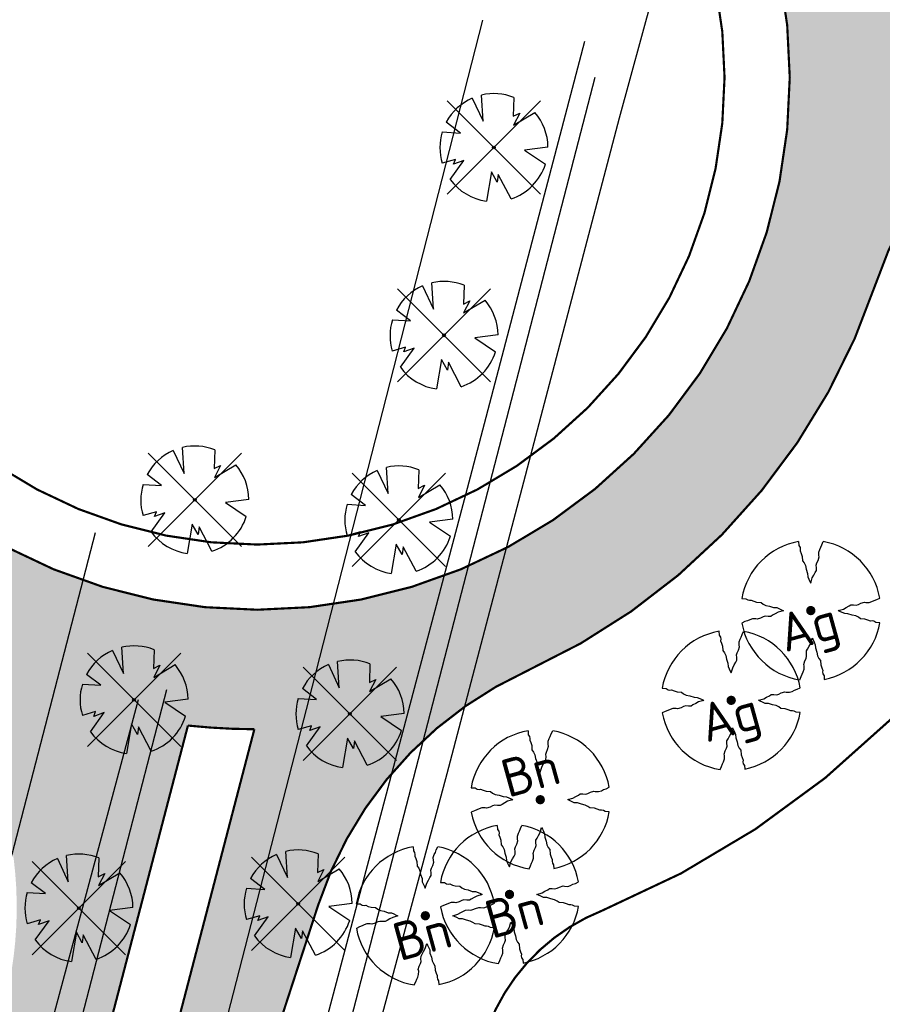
# Model space of a CAD drawing. Header units: metres. Extents: x 102000 to 105000, y 414600 to 420766.
# Tile 110 of 256: x 103304 to 103343, y 418365 to 418410. Entities that reach past the tile are written whole.
import ezdxf

# ---------------------------------------------------------------- set-up
doc = ezdxf.new("R2010")
doc.units = ezdxf.units.M
doc.layers.get('0').update_dxf_attribs({"color": 8})
for name, color, linetype, lineweight in [('00-Ontwerp DKIV', 8, 'Continuous', 0), ('N-WE-GR-BOOM-T35-500', 50, 'Continuous', 35), ('N-WE-GR-GRAS-A', 252, 'Continuous', 18), ('N-WE-GR-OEVERBEPLANTING-A', 252, 'Continuous', 18)]:
    doc.layers.add(name, color=color, linetype=linetype, lineweight=lineweight)
doc.layers.add('N-GV-GR-BOOM_2021-2022-S', color=1, linetype='Continuous', lineweight=25, true_color=0xff0000)
doc.styles.add('NLCS-ISO-M500-T35', font='NLCS-ISO.ttf', dxfattribs={"height": 1.75})

# ---------------------------------------------------------------- blocks, each defined once
blk = doc.blocks.new('N-SGR-BOOM_2E GROOTTE')
at = {"ltscale": 0.1}
h = blk.add_hatch(color=256, dxfattribs=at)
edge = h.paths.add_edge_path()
edge.add_arc((-0.001990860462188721, 0.003386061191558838), 0.15, 0, 360)
at = {"flags": 128}
for points in [[(-0.3934977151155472, 2.21897151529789), (-0.3859977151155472, 2.09072151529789), (-0.3477477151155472, 2.02997151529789), (-0.3387477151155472, 1.96922151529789), (-0.3409977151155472, 1.91747151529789), (-0.3079977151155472, 1.83722151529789), (-0.2772477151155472, 1.74122151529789), (-0.2674977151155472, 1.59947151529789), (-0.2164977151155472, 1.53122151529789), (-0.1759977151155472, 1.44722151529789), (-0.1527477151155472, 1.32872151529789), (-0.1047477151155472, 1.19597151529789), (-0.1009977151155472, 1.09097151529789), (-0.06424771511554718, 1.00997151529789), (-0.02974771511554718, 0.9387215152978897), (-0.003497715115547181, 0.8847215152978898), (0.04525228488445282, 1.04972151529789), (0.09625228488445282, 1.14197151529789), (0.1427522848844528, 1.23047151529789), (0.1795022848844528, 1.29122151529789), (0.1840022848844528, 1.37597151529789), (0.1727522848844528, 1.46372151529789), (0.1930022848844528, 1.53122151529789), (0.2342522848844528, 1.61297151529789), (0.2650022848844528, 1.72547151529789), (0.2545022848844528, 1.77197151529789), (0.2537522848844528, 1.87772151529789), (0.2852522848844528, 1.96547151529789), (0.3190022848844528, 2.03597151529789), (0.3497522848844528, 2.11697151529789), (0.3970022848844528, 2.21747151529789)], [(-2.218997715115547, 0.3889715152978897), (-2.089247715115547, 0.3814715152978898), (-2.026997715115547, 0.3447215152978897), (-1.966997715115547, 0.3349715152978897), (-1.915997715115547, 0.3394715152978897), (-1.834997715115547, 0.3049715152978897), (-1.740497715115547, 0.2742215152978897), (-1.597997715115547, 0.2637215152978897), (-1.531247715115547, 0.2134715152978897), (-1.443497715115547, 0.1699715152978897), (-1.324997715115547, 0.1474715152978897), (-1.195247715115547, 0.1017215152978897), (-1.090247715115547, 0.09797151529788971), (-1.008497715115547, 0.06122151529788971), (-0.9379977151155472, 0.02747151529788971), (-0.8832477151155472, -0.0002784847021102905), (-1.048247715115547, -0.04827848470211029), (-1.141247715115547, -0.0992784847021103), (-1.228997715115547, -0.1457784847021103), (-1.289747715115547, -0.1832784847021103), (-1.373747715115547, -0.1862784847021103), (-1.462247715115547, -0.1757784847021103), (-1.531247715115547, -0.1960284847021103), (-1.612247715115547, -0.2365284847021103), (-1.723247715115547, -0.2680284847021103), (-1.769747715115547, -0.2582784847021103), (-1.876247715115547, -0.2590284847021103), (-1.963247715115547, -0.2897784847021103), (-2.033747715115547, -0.3227784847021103), (-2.115497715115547, -0.3520284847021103), (-2.215997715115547, -0.4007784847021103)], [(2.213502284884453, -0.3850284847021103), (2.083752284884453, -0.3775284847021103), (2.022252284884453, -0.3400284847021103), (1.963002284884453, -0.3302784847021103), (1.912002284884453, -0.3347784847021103), (1.828752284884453, -0.3002784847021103), (1.734252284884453, -0.2695284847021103), (1.593252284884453, -0.2590284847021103), (1.525002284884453, -0.2095284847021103), (1.439502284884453, -0.1675284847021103), (1.321752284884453, -0.1435284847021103), (1.190502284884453, -0.0970284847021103), (1.084002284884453, -0.0932784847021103), (1.003752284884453, -0.05727848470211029), (0.9325022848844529, -0.02202848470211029), (0.8785022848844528, 0.00497151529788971), (1.043502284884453, 0.05297151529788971), (1.135752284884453, 0.1032215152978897), (1.223502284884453, 0.1504715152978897), (1.283502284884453, 0.1879715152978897), (1.367502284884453, 0.1909715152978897), (1.457502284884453, 0.1797215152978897), (1.525002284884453, 0.2007215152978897), (1.606002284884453, 0.2404715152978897), (1.718502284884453, 0.2734715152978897), (1.765002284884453, 0.2629715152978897), (1.870002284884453, 0.2622215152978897), (1.958502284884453, 0.2922215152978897), (2.029002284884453, 0.3282215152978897), (2.110752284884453, 0.3574715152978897), (2.212002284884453, 0.4047215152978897)], [(-0.3597477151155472, -2.21802848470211), (-0.3109977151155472, -2.11677848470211), (-0.2802477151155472, -2.036528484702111), (-0.2479977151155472, -1.96602848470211), (-0.2172477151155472, -1.87752848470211), (-0.2164977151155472, -1.77252848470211), (-0.2277477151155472, -1.72452848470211), (-0.1954977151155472, -1.61277848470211), (-0.1564977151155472, -1.53102848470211), (-0.1354977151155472, -1.46352848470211), (-0.1452477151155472, -1.37502848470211), (-0.1414977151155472, -1.29177848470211), (-0.1039977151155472, -1.23102848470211), (-0.05674771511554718, -1.14327848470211), (-0.005747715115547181, -1.05027848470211), (0.04075228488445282, -0.8845284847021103), (0.06925228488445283, -0.9392784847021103), (0.1022522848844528, -1.00977848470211), (0.1390022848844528, -1.09152848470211), (0.1435022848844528, -1.19577848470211), (0.1900022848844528, -1.32777848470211), (0.2125022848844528, -1.44702848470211), (0.2545022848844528, -1.53102848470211), (0.3047522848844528, -1.59927848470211), (0.3160022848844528, -1.74102848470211), (0.3467522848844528, -1.83627848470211), (0.3805022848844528, -1.91802848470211), (0.3760022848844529, -1.96827848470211), (0.3865022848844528, -2.03052848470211), (0.4232522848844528, -2.08977848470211), (0.4315022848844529, -2.20452848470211)]]:
    blk.add_lwpolyline(points, dxfattribs=at)
for start, end in [(100.0002194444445, 170.1098166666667), (10.29992500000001, 79.79196666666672), (190.3241250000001, 260.8432527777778), (281.0945583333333, 350.0620888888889)]:
    blk.add_arc((-0.001990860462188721, 0.003386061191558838), 2.249996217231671, start, end)

msp = doc.modelspace()

# ---------------------------------------------------------------- hatches: boundary and pattern name
at = {"layer": '00-Ontwerp DKIV', "transparency": 33554623}
h = msp.add_hatch(color=256, dxfattribs=at)
h.dxf.hatch_style = 1
edge = h.paths.add_edge_path()
edge.add_line((102915.4730269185, 416843.9896487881), (102939.7393068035, 416935.8894415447))
edge.add_line((102939.7393068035, 416935.8894415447), (102960.311714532, 417014.3081803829))
edge.add_line((102960.311714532, 417014.3081803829), (102960.4356023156, 417014.7804208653))
edge.add_line((102960.4356023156, 417014.7804208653), (102963.6107830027, 417026.3213667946))
edge.add_line((102963.6107830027, 417026.3213667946), (102965.3018439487, 417032.7872752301))
edge.add_line((102965.3018439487, 417032.7872752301), (102990.4259353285, 417129.3460566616))
edge.add_line((102990.4259353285, 417129.3460566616), (103015.7739670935, 417226.0801110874))
edge.add_line((103015.7739670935, 417226.0801110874), (103041.087618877, 417322.8231678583))
edge.add_line((103041.087618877, 417322.8231678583), (103066.4083603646, 417419.5643692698))
edge.add_line((103066.4083603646, 417419.5643692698), (103077.9071431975, 417463.5097224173))
edge.add_line((103077.9071431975, 417463.5097224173), (103078.2463102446, 417464.802275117))
edge.add_line((103078.2463102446, 417464.802275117), (103082.3797755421, 417480.5662495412))
edge.add_line((103082.3797755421, 417480.5662495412), (103083.4146462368, 417484.5581802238))
edge.add_line((103083.4146462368, 417484.5581802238), (103091.2516300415, 417514.5096378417))
edge.add_arc((103097.056216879, 417512.9908318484), 6.000000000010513, 165.2629712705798, 165.3369363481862, ccw=False)
edge.add_line((103091.2535955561, 417514.5171299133), (103097.6461045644, 417538.8838449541))
edge.add_arc((103103.4497881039, 417537.3615909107), 5.999999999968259, 165.2970099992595, 165.302898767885, ccw=False)
edge.add_line((103097.6462610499, 417538.8844414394), (103117.1194880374, 417613.0961865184))
edge.add_line((103117.1194880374, 417613.0961865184), (103142.3976419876, 417709.7817475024))
edge.add_line((103142.3976419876, 417709.7817475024), (103167.5978348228, 417806.5544770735))
edge.add_line((103167.5978348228, 417806.5544770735), (103193.0416634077, 417903.2624651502))
edge.add_line((103193.0416634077, 417903.2624651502), (103194.9182455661, 417910.4401889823))
edge.add_line((103194.9182455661, 417910.4401889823), (103199.374862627, 417927.4862673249))
edge.add_line((103199.374862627, 417927.4862673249), (103218.3362068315, 418000.0113585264))
edge.add_line((103218.3362068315, 418000.0113585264), (103243.6775236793, 418096.8075097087))
edge.add_line((103243.6775236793, 418096.8075097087), (103259.4032006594, 418157.1013358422))
edge.add_line((103259.4032006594, 418157.1013358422), (103260.9260059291, 418159.6523993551))
edge.add_arc((103281.6934232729, 418145.377258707), 25.20050125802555, 138.8322165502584, 145.4960836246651, ccw=False)
edge.add_line((103262.7228598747, 418161.9658990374), (103268.708549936, 418185.1640421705))
edge.add_line((103268.708549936, 418185.1640421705), (103268.7002752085, 418185.1662134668))
edge.add_arc((103273.4027320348, 418188.4667740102), 5.745154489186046, 160.7667093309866, 215.0642502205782, ccw=False)
edge.add_line((103267.9782426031, 418190.3593158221), (103270.3883605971, 418199.7068684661))
edge.add_line((103270.3883605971, 418199.7068684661), (103281.4526083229, 418242.6191401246))
edge.add_line((103281.4526083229, 418242.6191401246), (103281.3073586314, 418242.6565904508))
edge.add_line((103281.3073586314, 418242.6565904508), (103281.5570274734, 418243.6249217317))
edge.add_arc((103296.2272463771, 418239.8424387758), 15.14999999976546, 75.54208316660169, 165.5420831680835, ccw=False)
edge.add_line((103300.0097293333, 418254.5126576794), (103306.8948985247, 418252.7374261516))
edge.add_line((103306.8948985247, 418252.7374261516), (103309.2949044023, 418262.1358556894))
edge.add_line((103309.2949044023, 418262.1358556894), (103302.4315171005, 418263.905471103))
edge.add_arc((103306.214000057, 418278.5756900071), 15.15000000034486, 165.5420831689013, 255.54208316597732, ccw=False)
edge.add_line((103291.5437811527, 418282.3581729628), (103299.8293487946, 418314.4956322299))
edge.add_line((103299.8293487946, 418314.4956322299), (103303.6879277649, 418327.5717761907))
edge.add_line((103303.6879277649, 418327.5717761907), (103317.3076212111, 418369.3732829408))
edge.add_arc((103334.4221133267, 418363.7970692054), 17.99999999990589, 114.5157925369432, 161.9534455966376, ccw=False)
edge.add_arc((103314.5047993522, 418407.469722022), 30.00000000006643, 294.5157925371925, 341.6126726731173)
edge.add_arc((103360.0541979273, 418392.328642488), 17.99999999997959, 105.06183914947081, 161.6126726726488, ccw=False)
edge.add_line((103355.3766924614, 418409.7102690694), (103381.4229634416, 418416.7194850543))
edge.add_arc((103433.3952463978, 418223.5903008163), 200.0000000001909, 102.59566250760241, 105.06183914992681, ccw=False)
edge.add_line((103389.781374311, 418418.7769554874), (103391.4361496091, 418419.1467100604))
edge.add_line((103391.4361496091, 418419.1467100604), (103390.2500535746, 418423.5840753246))
edge.add_line((103390.2500535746, 418423.5840753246), (103390.1255458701, 418423.5539371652))
edge.add_line((103390.1255458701, 418423.5539371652), (103387.7023082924, 418422.9392229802))
edge.add_line((103387.7023082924, 418422.9392229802), (103385.2839705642, 418422.3054866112))
edge.add_line((103385.2839705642, 418422.3054866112), (103381.5510965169, 418421.3058653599))
edge.add_line((103381.5510965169, 418421.3058653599), (103380.4545117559, 418421.0107674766))
edge.add_line((103380.4545117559, 418421.0107674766), (103375.62628215, 418419.7114604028))
edge.add_line((103375.62628215, 418419.7114604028), (103370.798052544, 418418.4121533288))
edge.add_line((103370.798052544, 418418.4121533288), (103365.9698229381, 418417.112846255))
edge.add_line((103365.9698229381, 418417.112846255), (103361.1415933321, 418415.8135391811))
edge.add_line((103361.1415933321, 418415.8135391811), (103356.3133637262, 418414.5142321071))
edge.add_line((103356.3133637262, 418414.5142321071), (103354.8849404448, 418414.1298343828))
edge.add_line((103354.8849404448, 418414.1298343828), (103353.9019217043, 418413.8652978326))
edge.add_line((103353.9019217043, 418413.8652978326), (103351.2672686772, 418413.1562960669))
edge.add_arc((103356.6451006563, 418393.172253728), 20.69499999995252, 105.0618391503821, 124.6375654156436)
edge.add_arc((103314.5047993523, 418407.469722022), 30.50000000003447, 5.134617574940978, 24.81514848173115)
edge.add_arc((103343.8759005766, 418440.8964336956), 20.69499999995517, 265.323461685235, 284.9851210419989)
edge.add_line((103349.2269694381, 418420.9052084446), (103388.1791667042, 418431.3315773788))
edge.add_line((103388.1791667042, 418431.3315773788), (103387.998405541, 418432.0078323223))
edge.add_line((103387.998405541, 418432.0078323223), (103387.0106692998, 418435.7031034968))
edge.add_line((103387.0106692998, 418435.7031034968), (103375.1512072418, 418432.5284865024))
edge.add_line((103375.1512072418, 418432.5284865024), (103360.1861660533, 418428.5225481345))
edge.add_line((103360.1861660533, 418428.5225481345), (103350.9456060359, 418426.0489756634))
edge.add_arc((103346.2911262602, 418443.4367822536), 17.99999999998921, 228.5309681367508, 284.98595210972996, ccw=False)
edge.add_arc((103314.5047993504, 418407.4697220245), 29.99999999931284, 48.53096813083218, 49.3188477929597)
edge.add_line((103334.0602686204, 418430.2201862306), (103334.0602341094, 418430.2202158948))
edge.add_arc((103314.504799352, 418407.469722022), 30.00000000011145, 49.31893471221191, 74.12155009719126)
edge.add_arc((103327.6374778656, 418453.6382476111), 17.99999999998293, 202.3981603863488, 254.1215500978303, ccw=False)
edge.add_arc((103295.0518336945, 418492.5840102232), 48.49999999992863, 284.98595210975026, 289.1919478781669, ccw=False)
edge.add_line((103307.5930708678, 418445.7335313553), (103305.9327877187, 418445.2890960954))
edge.add_line((103305.9327877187, 418445.2890960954), (103308.0671914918, 418437.3205543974))
edge.add_line((103308.0671914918, 418437.3205543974), (103308.2063312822, 418436.8010925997))
edge.add_arc((103314.504799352, 418407.469722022), 29.9999999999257, 102.1193597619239, 107.8513278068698)
edge.add_line((103305.3083552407, 418436.0253767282), (103305.1693448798, 418436.5443553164))
edge.add_line((103305.1693448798, 418436.5443553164), (103303.042261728, 418444.4855663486))
edge.add_arc((103314.504799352, 418407.469722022), 38.74999999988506, 107.2059602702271, 114.5177932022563)
edge.add_arc((103280.4789958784, 418441.3259577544), 18.00000000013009, -44.85687678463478, 4.46011406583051, ccw=False)
edge.add_arc((103314.5047993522, 418407.4697220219), 29.99999999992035, 135.1431232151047, 164.1211196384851)
edge.add_arc((103268.3363724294, 418420.6027473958), 17.99999999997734, 294.80412878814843, 344.1211196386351, ccw=False)
edge.add_arc((103314.5047993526, 418407.4697220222), 38.75000000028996, 184.7464496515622, 192.7690494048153)
edge.add_line((103276.7131298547, 418398.9051311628), (103284.6539669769, 418401.0321141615))
edge.add_line((103284.6539669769, 418401.0321141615), (103285.1734287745, 418401.1712539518))
edge.add_arc((103314.5047993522, 418407.469722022), 29.99999999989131, 192.119359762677, 197.8513278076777)
edge.add_line((103285.9491446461, 418398.2732779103), (103285.4301660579, 418398.1342675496))
edge.add_line((103285.4301660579, 418398.1342675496), (103277.4889550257, 418396.0071843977))
edge.add_arc((103314.5047993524, 418407.4697220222), 38.75000000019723, 197.2059602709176, 204.5182832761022)
edge.add_arc((103280.6488546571, 418373.4436289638), 18.00000000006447, 45.14361328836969, 94.46060413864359, ccw=False)
edge.add_arc((103314.5047993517, 418407.469722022), 29.99999999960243, 225.1436132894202, 232.7333586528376)
edge.add_arc((103285.4395917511, 418369.2700661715), 18.0000000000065, -11.179293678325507, 52.73335865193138, ccw=False)
edge.add_line((103303.0980469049, 418365.7802292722), (103293.9949880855, 418321.3856626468))
edge.add_line((103293.9949880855, 418321.3856626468), (103292.7105368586, 418316.3223872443))
edge.add_line((103292.7105368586, 418316.3223872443), (103263.1258759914, 418201.579384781))
edge.add_line((103263.1258759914, 418201.579384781), (103252.1433331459, 418158.9840024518))
edge.add_line((103252.1433331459, 418158.9840024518), (103236.4203016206, 418098.700319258))
edge.add_line((103236.4203016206, 418098.700319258), (103218.9321245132, 418031.9007910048))
edge.add_line((103218.9321245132, 418031.9007910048), (103215.8259673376, 418020.0362134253))
edge.add_line((103215.8259673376, 418020.0362134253), (103211.0813130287, 418001.9130741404))
edge.add_line((103211.0813130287, 418001.9130741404), (103185.7870234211, 417905.1651559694))
edge.add_line((103185.7870234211, 417905.1651559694), (103185.3279327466, 417903.4202245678))
edge.add_line((103185.3279327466, 417903.4202245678), (103181.7657652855, 417889.8809866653))
edge.add_line((103181.7657652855, 417889.8809866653), (103160.3422663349, 417808.4536388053))
edge.add_line((103160.3422663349, 417808.4536388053), (103135.1396912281, 417711.6717609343))
edge.add_line((103135.1396912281, 417711.6717609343), (103109.8633830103, 417614.9932737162))
edge.add_line((103109.8633830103, 417614.9932737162), (103084.4676280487, 417518.2110061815))
edge.add_line((103084.4676280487, 417518.2110061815), (103061.2836892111, 417429.6064198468))
edge.add_line((103061.2836892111, 417429.6064198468), (103058.9746999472, 417420.7830839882))
edge.add_line((103058.9746999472, 417420.7830839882), (103033.8320287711, 417324.7222234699))
edge.add_line((103033.8320287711, 417324.7222234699), (103008.5182378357, 417227.978634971))
edge.add_line((103008.5182378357, 417227.978634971), (102983.1708812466, 417131.247159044))
edge.add_line((102983.1708812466, 417131.247159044), (102957.858978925, 417034.5149506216))
edge.add_line((102957.858978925, 417034.5149506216), (102932.4863091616, 416937.798383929))
edge.add_line((102932.4863091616, 416937.798383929), (102909.899229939, 416852.2562286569))
edge.add_line((102909.899229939, 416852.2562286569), (102908.2185107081, 416845.89098134))
edge.add_line((102908.2185107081, 416845.89098134), (102907.1957803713, 416842.0163484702))
edge.add_arc((103006.7857043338, 416815.732379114), 102.9999999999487, 165.2155017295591, 197.4258415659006)
edge.add_arc((102894.201272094, 416780.3947841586), 15.00000000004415, -55.01635506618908, 17.42584156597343, ccw=False)
edge.add_line((102902.8014108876, 416768.1050480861), (102899.7549362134, 416766.3818292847))
edge.add_line((102899.7549362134, 416766.3818292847), (102891.7131759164, 416762.235690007))
edge.add_arc((102900.8782716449, 416744.4592724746), 19.99999999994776, 117.274549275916, 166.4729779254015)
edge.add_line((102881.4330773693, 416749.1373510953), (102880.9096269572, 416746.9642504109))
edge.add_line((102880.9096269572, 416746.9642504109), (102875.523291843, 416723.6898541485))
edge.add_line((102875.523291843, 416723.6898541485), (102882.440089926, 416722.0949359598))
edge.add_arc((100763.6003904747, 417222.2756049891), 2177.076565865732, 346.7177185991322, 347.3129618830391)
edge.add_arc((102907.0377254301, 416739.7595010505), 20.00000000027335, 117.2712452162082, 167.3656618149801, ccw=False)
edge.add_line((102897.8736548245, 416757.5364470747), (102903.1645506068, 416760.2639201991))
edge.add_line((102903.1645506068, 416760.2639201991), (102906.4042517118, 416761.6404306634))
edge.add_arc((102910.6817078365, 416747.2632484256), 14.99999999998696, 35.467908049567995, 106.56863645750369, ccw=False)
edge.add_arc((103006.7857043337, 416815.7323791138), 102.9999999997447, 215.4679080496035, 221.1805622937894)
edge.add_line((102929.2639566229, 416747.9136602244), (102949.4128328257, 416724.8825966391))
edge.add_line((102949.4128328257, 416724.8825966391), (102951.9387284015, 416733.5423231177))
edge.add_line((102951.9387284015, 416733.5423231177), (102937.8410306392, 416749.5300893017))
edge.add_arc((103015.0597670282, 416817.693618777), 103.0000000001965, 165.2085629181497, 221.435907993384, ccw=False)
edge = h.paths.add_edge_path(flags=16)
edge.add_arc((103314.5047993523, 418407.469722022), 24.5, 0, 180)
edge.add_arc((103314.5047993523, 418407.469722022), 24.5, 180, 360)
edge = h.paths.add_edge_path(flags=16)
edge.add_arc((103314.5047993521, 418407.4697220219), 29.99999999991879, 263.8986836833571, 269.7468481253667)
edge.add_line((103314.3722497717, 418377.4700148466), (103314.230523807, 418376.9264231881))
edge.add_line((103314.230523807, 418376.9264231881), (103311.8343337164, 418367.7358070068))
edge.add_line((103311.8343337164, 418367.7358070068), (103309.2774526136, 418357.928858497))
edge.add_arc((103307.8259741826, 418358.3072899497), 1.500000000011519, 165.387075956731, 345.3870759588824, ccw=False)
edge.add_line((103306.3744957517, 418358.6857214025), (103308.9313768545, 418368.4926699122))
edge.add_line((103308.9313768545, 418368.4926699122), (103311.180529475, 418377.1193220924))
edge.add_line((103311.180529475, 418377.1193220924), (103311.3161918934, 418377.6396569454))
at = {"layer": 'N-WE-GR-GRAS-A'}
h = msp.add_hatch(dxfattribs=at)
h.set_pattern_fill('AGR-GRAS_01-SO', color=256, scale=0.1, pattern_type=2)
h.set_pattern_definition([(0, (0, 0), (2.5, 2.5), [0.3, -2]), (45, (1, 0.5), (-0.2828427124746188, 4.666904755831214), [0.3, -2]), (29.99999999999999, (0.1999999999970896, 0.2999999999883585), (0.5686533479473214, 3.215063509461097), [0.3, -2]), (15, (0.8000000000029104, 1.200000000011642), (0.9640675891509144, 1.811235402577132), [0.3, -2]), (135, (0.3999999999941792, 5), (-0.07071067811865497, -1.626345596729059), [0.3, -2]), (150, (3, 1), (0.5392304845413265, -1.466025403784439), [0.3, -2]), (165, (0.6000000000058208, 0.09999999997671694), (0.358630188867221, -1.752536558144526), [0.3, -2]), (85, (1, 1), (-2.18169349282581, 2.600041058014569), [0.3, -2]), (99.99999999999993, (0, 0), (-2.780294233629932, 1.946782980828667), [0.2999999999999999, -2])])
edge = h.paths.add_edge_path()
edge.add_line((103302.9792212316, 418224.7088515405), (103306.3740749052, 418237.5586211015))
edge.add_line((103306.3740749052, 418237.5586211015), (103307.4889150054, 418238.8964122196))
edge.add_line((103307.4889150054, 418238.8964122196), (103410.9876477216, 418263.7308494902))
edge.add_line((103410.9876477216, 418263.7308494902), (103429.5277936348, 418334.8370096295))
edge.add_line((103429.5277936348, 418334.8370096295), (103433.7792317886, 418336.8738260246))
edge.add_line((103433.7792317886, 418336.8738260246), (103445.0121244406, 418379.9548178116))
edge.add_arc((103413.7306458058, 418364.7693407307), 34.77254117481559, -17.714918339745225, 25.894081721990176, ccw=False)
edge.add_line((103446.8543525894, 418354.1887136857), (103420.6035243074, 418264.6720182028))
edge.add_arc((103419.3191429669, 418265.0486638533), 1.338468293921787, 281.29583703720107, 343.65619113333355, ccw=False)
edge.add_line((103419.5813153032, 418263.7361231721), (103367.3292892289, 418251.1982917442))
edge.add_arc((103419.9139307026, 418032.049224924), 225.3696031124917, 103.492980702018, 121.2556462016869)
at = {"layer": 'N-WE-GR-OEVERBEPLANTING-A'}
h = msp.add_hatch(dxfattribs=at)
h.set_pattern_fill('AGR-BEPLANTING_SOORT_01-SO', color=256, scale=0.1, pattern_type=2)
h.set_pattern_definition([(59.99999999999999, (104972.4852987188, 420070.8931537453), (-0.2886752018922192, 0.4999998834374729), [0.144338, -0.4330130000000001]), (120, (104972.4852987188, 420070.8931537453), (-0.5773502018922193, -1.165625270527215e-07), [0.1443379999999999, -0.4330129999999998]), (270, (104972.4852987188, 420070.8931537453), (0.288675, -0.5000000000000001), [0.125, -0.875])])
edge = h.paths.add_edge_path()
edge.add_arc((103413.7306458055, 418364.7693407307), 38.37254117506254, -17.649014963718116, 38.861512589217, ccw=False)
edge.add_line((103450.2970547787, 418353.1353538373), (103424.0580497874, 418263.6589763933))
edge.add_arc((103419.3191429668, 418265.0486638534), 4.938468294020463, 282.3491889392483, 343.6561911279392, ccw=False)
edge.add_line((103420.3753287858, 418260.2244602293), (103368.1692636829, 418247.6976570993))
edge.add_arc((103419.9139307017, 418032.049224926), 221.7696031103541, 103.4929807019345, 122.2801703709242)
edge.add_arc((103300.4072364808, 418221.2350546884), 2.000654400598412, 165.2759031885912, 302.28017037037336, ccw=False)
edge.add_line((103298.472281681, 418221.7435504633), (103303.1422873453, 418239.4198636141))
edge.add_line((103303.1422873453, 418239.4198636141), (103306.3740749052, 418237.5586211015))
edge.add_line((103306.3740749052, 418237.5586211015), (103302.9792212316, 418224.7088515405))
edge.add_arc((103419.9139307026, 418032.049224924), 225.3696031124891, 103.49298070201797, 121.25564620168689, ccw=False)
edge.add_line((103367.3292892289, 418251.1982917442), (103419.5813153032, 418263.7361231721))
edge.add_arc((103419.3191429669, 418265.0486638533), 1.338468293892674, 281.2958370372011, 343.6561911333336)
edge.add_line((103420.6035243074, 418264.6720182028), (103446.8543525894, 418354.1887136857))
edge.add_arc((103413.7306458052, 418364.7693407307), 34.77254117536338, 342.2850816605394, 385.8940817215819)
edge.add_line((103445.0121244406, 418379.9548178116), (103443.6099927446, 418388.8458135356))

# ---------------------------------------------------------------- linework, layer by layer
for p, q in [((103337.139, 418427.479), (103331.163, 418405.598)), ((103317.046, 418379.454), (103324.879, 418410.106)), ((103329.557, 418409.129), (103324.305, 418389.077)), ((103317.373, 418358.526), (103330.055, 418407.487)), ((103324.9013759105, 418405.4521212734), (103324.8235090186, 418406.658016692)), ((103323.2435533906, 418406.3884466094), (103327.5364466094, 418402.0955533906)), ((103327.5364466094, 418406.3884466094), (103323.2435533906, 418402.0955533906)), ((103324.4007626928, 418406.5171536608), (103324.9013759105, 418405.4521212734)), ((103326.3110323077, 418406.5489373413), (103326.2820542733, 418405.6843238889)), ((103326.2820542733, 418405.6843238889), (103326.578835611, 418405.8326755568)), ((103326.2949578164, 418405.2715192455), (103327.2779163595, 418405.8604480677)), ((103326.578835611, 418405.8326755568), (103326.2949578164, 418405.2715192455)), ((103323.8561894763, 418404.9103151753), (103323.2005879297, 418405.4087859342)), ((103331.163, 418405.598), (103323.222, 418375.414)), ((103323.014273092, 418404.9592612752), (103323.8561894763, 418404.9103151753)), ((103327.8802640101, 418404.2680821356), (103326.8031259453, 418404.1282376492)), ((103326.8031259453, 418404.1282376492), (103327.7637753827, 418403.4848621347)), ((103323.6239258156, 418403.6977015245), (103323.0127424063, 418403.5209093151)), ((103323.3857041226, 418402.7709525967), (103324.0174836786, 418403.6525510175)), ((103323.5400528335, 418403.4783990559), (103323.6239258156, 418403.6977015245)), ((103324.0174836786, 418403.6525510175), (103323.5400528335, 418403.4783990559)), ((103325.2755784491, 418403.129407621), (103325.0451909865, 418401.7755129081)), ((103325.5465527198, 418402.6463397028), (103325.2755784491, 418403.129407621)), ((103325.5917150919, 418403.0010936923), (103325.5465527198, 418402.6463397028)), ((103326.1834865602, 418401.8796846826), (103325.5917150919, 418403.0010936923)), ((103320.9505533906, 418397.7454466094), (103325.2434466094, 418393.4525533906)), ((103325.2434466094, 418397.7454466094), (103320.9505533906, 418393.4525533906)), ((103322.1077626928, 418397.8741536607), (103322.6083759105, 418396.8091212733)), ((103322.6083759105, 418396.8091212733), (103322.5305090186, 418398.015016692)), ((103324.0180323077, 418397.9059373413), (103323.9890542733, 418397.0413238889)), ((103323.9890542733, 418397.0413238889), (103324.285835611, 418397.1896755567)), ((103324.0019578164, 418396.6285192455), (103324.9849163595, 418397.2174480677)), ((103324.285835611, 418397.1896755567), (103324.0019578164, 418396.6285192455)), ((103321.5631894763, 418396.2673151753), (103320.9075879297, 418396.7657859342)), ((103320.721273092, 418396.3162612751), (103321.5631894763, 418396.2673151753)), ((103325.5872640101, 418395.6250821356), (103324.5101259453, 418395.4852376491)), ((103324.5101259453, 418395.4852376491), (103325.4707753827, 418394.8418621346)), ((103321.3309258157, 418395.0547015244), (103320.7197424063, 418394.8779093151)), ((103321.0927041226, 418394.1279525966), (103321.7244836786, 418395.0095510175)), ((103321.2470528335, 418394.8353990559), (103321.3309258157, 418395.0547015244)), ((103321.7244836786, 418395.0095510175), (103321.2470528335, 418394.8353990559)), ((103322.9825784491, 418394.486407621), (103322.7521909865, 418393.132512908)), ((103323.2535527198, 418394.0033397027), (103322.9825784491, 418394.486407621)), ((103323.2987150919, 418394.3580936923), (103323.2535527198, 418394.0033397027)), ((103323.8904865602, 418393.2366846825), (103323.2987150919, 418394.3580936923)), ((103311.1403759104, 418389.2341212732), (103311.0625090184, 418390.4400166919)), ((103312.5500323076, 418390.3309373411), (103312.5210542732, 418389.4663238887)), ((103309.4825533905, 418390.1704466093), (103313.7754466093, 418385.8775533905)), ((103313.7754466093, 418390.1704466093), (103309.4825533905, 418385.8775533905)), ((103310.6397626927, 418390.2991536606), (103311.1403759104, 418389.2341212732)), ((103312.5210542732, 418389.4663238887), (103312.8178356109, 418389.6146755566)), ((103312.5339578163, 418389.0535192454), (103313.5169163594, 418389.6424480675)), ((103312.8178356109, 418389.6146755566), (103312.5339578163, 418389.0535192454)), ((103320.5293759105, 418388.3171212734), (103320.4515090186, 418389.523016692)), ((103324.305, 418389.077), (103307.799, 418326.846)), ((103310.0951894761, 418388.6923151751), (103309.4395879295, 418389.190785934)), ((103318.8715533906, 418389.2534466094), (103323.1644466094, 418384.9605533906)), ((103323.1644466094, 418389.2534466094), (103318.8715533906, 418384.9605533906)), ((103320.0287626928, 418389.3821536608), (103320.5293759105, 418388.3171212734)), ((103321.9390323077, 418389.4139373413), (103321.9100542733, 418388.5493238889)), ((103309.2532730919, 418388.741261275), (103310.0951894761, 418388.6923151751)), ((103321.9100542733, 418388.5493238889), (103322.206835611, 418388.6976755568)), ((103321.9229578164, 418388.1365192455), (103322.9059163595, 418388.7254480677)), ((103322.206835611, 418388.6976755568), (103321.9229578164, 418388.1365192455)), ((103319.4841894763, 418387.7753151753), (103318.8285879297, 418388.2737859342)), ((103314.11926401, 418388.0500821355), (103313.0421259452, 418387.910237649)), ((103313.0421259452, 418387.910237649), (103314.0027753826, 418387.2668621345)), ((103318.642273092, 418387.8242612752), (103319.4841894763, 418387.7753151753)), ((103309.8629258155, 418387.4797015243), (103309.2517424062, 418387.302909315)), ((103309.6247041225, 418386.5529525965), (103310.2564836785, 418387.4345510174)), ((103309.7790528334, 418387.2603990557), (103309.8629258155, 418387.4797015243)), ((103310.2564836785, 418387.4345510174), (103309.7790528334, 418387.2603990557)), ((103311.514578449, 418386.9114076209), (103311.2841909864, 418385.5575129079)), ((103311.7855527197, 418386.4283397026), (103311.514578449, 418386.9114076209)), ((103311.8307150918, 418386.7830936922), (103311.7855527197, 418386.4283397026)), ((103312.4224865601, 418385.6616846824), (103311.8307150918, 418386.7830936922)), ((103323.5082640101, 418387.1330821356), (103322.4311259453, 418386.9932376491)), ((103322.4311259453, 418386.9932376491), (103323.3917753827, 418386.3498621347)), ((103307.056, 418386.511), (103289.938, 418320.61)), ((103319.2519258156, 418386.5627015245), (103318.6407424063, 418386.3859093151)), ((103319.0137041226, 418385.6359525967), (103319.6454836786, 418386.5175510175)), ((103319.1680528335, 418386.3433990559), (103319.2519258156, 418386.5627015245)), ((103319.6454836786, 418386.5175510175), (103319.1680528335, 418386.3433990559)), ((103320.9035784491, 418385.994407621), (103320.6731909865, 418384.6405129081)), ((103321.1745527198, 418385.5113397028), (103320.9035784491, 418385.994407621)), ((103321.2197150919, 418385.8660936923), (103321.1745527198, 418385.5113397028)), ((103321.8114865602, 418384.7446846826), (103321.2197150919, 418385.8660936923)), ((103306.6895533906, 418380.9704466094), (103310.9824466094, 418376.6775533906)), ((103310.9824466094, 418380.9704466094), (103306.6895533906, 418376.6775533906)), ((103307.8467626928, 418381.0991536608), (103308.3473759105, 418380.0341212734)), ((103308.3473759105, 418380.0341212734), (103308.2695090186, 418381.240016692)), ((103309.7570323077, 418381.1309373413), (103309.7280542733, 418380.2663238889)), ((103309.7280542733, 418380.2663238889), (103310.024835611, 418380.4146755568)), ((103309.7409578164, 418379.8535192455), (103310.7239163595, 418380.4424480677)), ((103310.024835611, 418380.4146755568), (103309.7409578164, 418379.8535192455)), ((103317.7813002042, 418380.4486161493), (103318.2819134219, 418379.3835837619)), ((103318.2819134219, 418379.3835837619), (103318.20404653, 418380.5894791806)), ((103319.6915698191, 418380.4803998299), (103319.6625917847, 418379.6157863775)), ((103307.3021894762, 418379.4923151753), (103306.6465879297, 418379.9907859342)), ((103316.624090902, 418380.319909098), (103320.9169841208, 418376.0270158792)), ((103320.9169841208, 418380.319909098), (103316.624090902, 418376.0270158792)), ((103306.460273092, 418379.5412612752), (103307.3021894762, 418379.4923151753)), ((103308.46, 418346.108), (103317.046, 418379.454)), ((103319.6625917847, 418379.6157863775), (103319.9593731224, 418379.7641380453)), ((103319.6754953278, 418379.2029817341), (103320.6584538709, 418379.7919105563)), ((103319.9593731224, 418379.7641380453), (103319.6754953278, 418379.2029817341)), ((103298.786, 418334.665), (103310.347, 418379.3)), ((103317.2367269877, 418378.8417776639), (103316.5811254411, 418379.3402484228)), ((103309.024, 418378.829), (103303.658, 418358.811)), ((103311.3262640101, 418378.8500821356), (103310.2491259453, 418378.7102376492)), ((103310.2491259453, 418378.7102376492), (103311.2097753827, 418378.0668621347)), ((103316.3948106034, 418378.8907237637), (103317.2367269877, 418378.8417776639)), ((103307.0699258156, 418378.2797015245), (103306.4587424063, 418378.1029093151)), ((103306.8317041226, 418377.3529525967), (103307.4634836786, 418378.2345510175)), ((103306.9860528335, 418378.0603990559), (103307.0699258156, 418378.2797015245)), ((103307.4634836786, 418378.2345510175), (103306.9860528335, 418378.0603990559)), ((103321.2608015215, 418378.1995446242), (103320.1836634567, 418378.0597001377)), ((103308.7215784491, 418377.711407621), (103308.4911909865, 418376.3575129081)), ((103308.9925527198, 418377.2283397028), (103308.7215784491, 418377.711407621)), ((103320.1836634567, 418378.0597001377), (103321.1443128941, 418377.4163246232)), ((103309.0377150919, 418377.5830936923), (103308.9925527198, 418377.2283397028)), ((103309.6294865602, 418376.4616846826), (103309.0377150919, 418377.5830936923)), ((103317.0044633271, 418377.629164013), (103316.3932799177, 418377.4523718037)), ((103316.766241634, 418376.7024150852), (103317.39802119, 418377.5840135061)), ((103316.9205903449, 418377.4098615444), (103317.0044633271, 418377.629164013)), ((103317.39802119, 418377.5840135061), (103316.9205903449, 418377.4098615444)), ((103318.6561159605, 418377.0608701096), (103318.4257284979, 418375.7069753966)), ((103318.9270902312, 418376.5778021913), (103318.6561159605, 418377.0608701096)), ((103318.9722526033, 418376.9325561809), (103318.9270902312, 418376.5778021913)), ((103319.5640240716, 418375.8111471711), (103318.9722526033, 418376.9325561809)), ((103323.222, 418375.414), (103312.916, 418336.99)), ((103315.8963759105, 418370.6411212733), (103315.8185090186, 418371.847016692)), ((103304.1517909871, 418371.3874552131), (103308.444684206, 418367.0945619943)), ((103308.444684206, 418371.3874552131), (103304.1517909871, 418367.0945619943)), ((103305.3090002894, 418371.5161622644), (103305.809613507, 418370.451129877)), ((103305.809613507, 418370.451129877), (103305.7317466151, 418371.6570252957)), ((103307.2192699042, 418371.5479459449), (103307.1902918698, 418370.6833324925)), ((103314.2385533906, 418371.5774466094), (103318.5314466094, 418367.2845533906)), ((103318.5314466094, 418371.5774466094), (103314.2385533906, 418367.2845533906)), ((103315.3957626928, 418371.7061536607), (103315.8963759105, 418370.6411212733)), ((103317.3060323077, 418371.7379373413), (103317.2770542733, 418370.8733238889)), ((103307.2031954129, 418370.2705278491), (103308.1861539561, 418370.8594566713)), ((103317.2770542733, 418370.8733238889), (103317.573835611, 418371.0216755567)), ((103317.2899578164, 418370.4605192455), (103318.2729163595, 418371.0494480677)), ((103317.573835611, 418371.0216755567), (103317.2899578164, 418370.4605192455)), ((103304.7644270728, 418369.9093237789), (103304.1088255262, 418370.4077945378)), ((103307.1902918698, 418370.6833324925), (103307.4870732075, 418370.8316841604)), ((103307.4870732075, 418370.8316841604), (103307.2031954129, 418370.2705278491)), ((103314.8511894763, 418370.0993151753), (103314.1955879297, 418370.5977859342)), ((103303.9225106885, 418369.9582698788), (103304.7644270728, 418369.9093237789)), ((103314.009273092, 418370.1482612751), (103314.8511894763, 418370.0993151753)), ((103308.7885016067, 418369.2670907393), (103307.7113635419, 418369.1272462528)), ((103307.7113635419, 418369.1272462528), (103308.6720129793, 418368.4838707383)), ((103318.8752640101, 418369.4570821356), (103317.7981259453, 418369.3172376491)), ((103317.7981259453, 418369.3172376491), (103318.7587753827, 418368.6738621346)), ((103304.5321634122, 418368.6967101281), (103303.9209800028, 418368.5199179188)), ((103304.2939417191, 418367.7699612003), (103304.9257212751, 418368.6515596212)), ((103304.4482904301, 418368.4774076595), (103304.5321634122, 418368.6967101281)), ((103304.9257212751, 418368.6515596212), (103304.4482904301, 418368.4774076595)), ((103314.6189258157, 418368.8867015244), (103314.0077424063, 418368.7099093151)), ((103314.3807041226, 418367.9599525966), (103315.0124836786, 418368.8415510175)), ((103314.5350528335, 418368.6673990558), (103314.6189258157, 418368.8867015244)), ((103315.0124836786, 418368.8415510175), (103314.5350528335, 418368.6673990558)), ((103306.1838160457, 418368.1284162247), (103305.953428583, 418366.7745215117)), ((103306.4547903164, 418367.6453483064), (103306.1838160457, 418368.1284162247)), ((103316.2705784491, 418368.318407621), (103316.0401909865, 418366.964512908)), ((103316.5415527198, 418367.8353397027), (103316.2705784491, 418368.318407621)), ((103316.5867150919, 418368.1900936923), (103316.5415527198, 418367.8353397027)), ((103317.1784865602, 418367.0686846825), (103316.5867150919, 418368.1900936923)), ((103306.4999526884, 418368.0001022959), (103306.4547903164, 418367.6453483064)), ((103307.0917241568, 418366.8786932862), (103306.4999526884, 418368.0001022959))]:
    msp.add_line(p, q)
for centre, major_axis, ratio, start_param, end_param in [((103325.393783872, 418404.2376246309), (-1.758338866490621, 1.758338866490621), 0.9999999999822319, -1.163187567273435, -0.5540057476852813), ((103325.39, 418404.242), (-1.754268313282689, 1.754268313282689), 0.9999999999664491, -0.3752560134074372, 0.2957611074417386), ((103325.3937838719, 418404.2376246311), (1.758338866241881, 1.758338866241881), 0.9999999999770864, 5.510035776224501, 6.208811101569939), ((103325.3910287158, 418404.2375551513), (-1.756392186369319, 1.756392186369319), 0.9999999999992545, 0.4905944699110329, 1.07807346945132), ((103325.39, 418404.242), (0.04419417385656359, 0.04419417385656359), 0.9999999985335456, 5.49778714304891, 11.7809724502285), ((103325.393783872, 418404.2376246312), (1.75833886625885, 1.75833886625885), 0.999999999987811, 4.250161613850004, 5.190242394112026), ((103325.3937838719, 418404.2376246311), (1.758338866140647, 1.758338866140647), 0.9999999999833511, 2.987023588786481, 3.786342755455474), ((103323.100783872, 418395.5946246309), (-1.758338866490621, 1.758338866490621), 0.9999999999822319, -1.163187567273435, -0.5540057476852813), ((103323.097, 418395.599), (-1.754268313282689, 1.754268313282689), 0.9999999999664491, -0.3752560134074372, 0.2957611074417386), ((103323.1007838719, 418395.5946246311), (1.758338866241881, 1.758338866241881), 0.9999999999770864, 5.510035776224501, 6.208811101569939), ((103323.0980287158, 418395.5945551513), (-1.756392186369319, 1.756392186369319), 0.9999999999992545, 0.4905944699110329, 1.07807346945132), ((103323.097, 418395.599), (0.04419417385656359, 0.04419417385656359), 0.9999999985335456, 5.49778714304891, 11.7809724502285), ((103323.100783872, 418395.5946246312), (1.75833886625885, 1.75833886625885), 0.999999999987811, 4.250161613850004, 5.190242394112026), ((103323.100783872, 418395.594624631), (1.758338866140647, 1.758338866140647), 0.9999999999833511, 2.987023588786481, 3.786342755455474), ((103311.6327838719, 418388.0196246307), (-1.758338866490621, 1.758338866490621), 0.9999999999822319, -1.163187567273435, -0.5540057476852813), ((103311.6289999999, 418388.0239999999), (-1.754268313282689, 1.754268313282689), 0.9999999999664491, -0.3752560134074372, 0.2957611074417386), ((103311.6327838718, 418388.019624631), (1.758338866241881, 1.758338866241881), 0.9999999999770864, 5.510035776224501, 6.208811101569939), ((103321.021783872, 418387.1026246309), (-1.758338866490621, 1.758338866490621), 0.9999999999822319, -1.163187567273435, -0.5540057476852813), ((103321.018, 418387.107), (-1.754268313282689, 1.754268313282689), 0.9999999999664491, -0.3752560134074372, 0.2957611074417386), ((103311.6300287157, 418388.0195551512), (-1.756392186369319, 1.756392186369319), 0.9999999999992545, 0.4905944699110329, 1.07807346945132), ((103321.0217838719, 418387.1026246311), (1.758338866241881, 1.758338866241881), 0.9999999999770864, 5.510035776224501, 6.208811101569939), ((103311.6289999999, 418388.0239999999), (0.04419417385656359, 0.04419417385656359), 0.9999999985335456, 5.49778714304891, 11.7809724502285), ((103321.0190287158, 418387.1025551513), (-1.756392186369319, 1.756392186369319), 0.9999999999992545, 0.4905944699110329, 1.07807346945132), ((103311.6327838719, 418388.019624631), (1.75833886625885, 1.75833886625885), 0.999999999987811, 4.250161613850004, 5.190242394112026), ((103321.018, 418387.107), (0.04419417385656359, 0.04419417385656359), 0.9999999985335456, 5.49778714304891, 11.7809724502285), ((103311.6327838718, 418388.0196246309), (1.758338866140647, 1.758338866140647), 0.9999999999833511, 2.987023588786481, 3.786342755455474), ((103321.021783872, 418387.1026246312), (1.75833886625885, 1.75833886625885), 0.999999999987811, 4.250161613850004, 5.190242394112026), ((103321.0217838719, 418387.1026246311), (1.758338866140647, 1.758338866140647), 0.9999999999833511, 2.987023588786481, 3.786342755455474), ((103308.839783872, 418378.8196246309), (-1.758338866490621, 1.758338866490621), 0.9999999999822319, -1.163187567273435, -0.5540057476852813), ((103308.836, 418378.824), (-1.754268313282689, 1.754268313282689), 0.9999999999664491, -0.3752560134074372, 0.2957611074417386), ((103308.8397838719, 418378.8196246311), (1.758338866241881, 1.758338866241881), 0.9999999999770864, 5.510035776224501, 6.208811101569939), ((103318.7705375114, 418378.1734624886), (-1.754268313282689, 1.754268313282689), 0.9999999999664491, -0.3752560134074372, 0.2957611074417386), ((103318.7743213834, 418378.1690871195), (-1.758338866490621, 1.758338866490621), 0.9999999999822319, -1.163187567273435, -0.5540057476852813), ((103308.8370287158, 418378.8195551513), (-1.756392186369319, 1.756392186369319), 0.9999999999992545, 0.4905944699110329, 1.07807346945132), ((103318.7743213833, 418378.1690871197), (1.758338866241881, 1.758338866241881), 0.9999999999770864, 5.510035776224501, 6.208811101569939), ((103308.836, 418378.824), (0.04419417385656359, 0.04419417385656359), 0.9999999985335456, 5.49778714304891, 11.7809724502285), ((103318.7715662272, 418378.1690176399), (-1.756392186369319, 1.756392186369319), 0.9999999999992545, 0.4905944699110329, 1.07807346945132), ((103318.7705375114, 418378.1734624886), (0.04419417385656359, 0.04419417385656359), 0.9999999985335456, 5.49778714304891, 11.7809724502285), ((103308.839783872, 418378.8196246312), (1.75833886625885, 1.75833886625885), 0.999999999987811, 4.250161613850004, 5.190242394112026), ((103308.8397838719, 418378.8196246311), (1.758338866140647, 1.758338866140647), 0.9999999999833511, 2.987023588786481, 3.786342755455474), ((103318.7743213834, 418378.1690871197), (1.75833886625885, 1.75833886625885), 0.999999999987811, 4.250161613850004, 5.190242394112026), ((103318.7743213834, 418378.1690871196), (1.758338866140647, 1.758338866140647), 0.9999999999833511, 2.987023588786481, 3.786342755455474), ((103306.3020214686, 418369.2366332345), (-1.758338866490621, 1.758338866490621), 0.9999999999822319, -1.163187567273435, -0.5540057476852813), ((103316.388783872, 418369.4266246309), (-1.758338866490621, 1.758338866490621), 0.9999999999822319, -1.163187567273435, -0.5540057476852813), ((103306.2982375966, 418369.2410086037), (-1.754268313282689, 1.754268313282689), 0.9999999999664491, -0.3752560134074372, 0.2957611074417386), ((103316.385, 418369.431), (-1.754268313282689, 1.754268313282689), 0.9999999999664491, -0.3752560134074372, 0.2957611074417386), ((103306.3020214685, 418369.2366332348), (1.758338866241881, 1.758338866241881), 0.9999999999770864, 5.510035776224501, 6.208811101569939), ((103316.3887838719, 418369.4266246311), (1.758338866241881, 1.758338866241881), 0.9999999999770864, 5.510035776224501, 6.208811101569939), ((103306.2992663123, 418369.236563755), (-1.756392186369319, 1.756392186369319), 0.9999999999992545, 0.4905944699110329, 1.07807346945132), ((103316.3860287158, 418369.4265551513), (-1.756392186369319, 1.756392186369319), 0.9999999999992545, 0.4905944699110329, 1.07807346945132), ((103316.385, 418369.431), (0.04419417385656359, 0.04419417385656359), 0.9999999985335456, 5.49778714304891, 11.7809724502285), ((103306.2982375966, 418369.2410086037), (0.04419417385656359, 0.04419417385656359), 0.9999999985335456, 5.49778714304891, 11.7809724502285), ((103316.388783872, 418369.4266246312), (1.75833886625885, 1.75833886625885), 0.999999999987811, 4.250161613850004, 5.190242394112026), ((103306.3020214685, 418369.2366332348), (1.75833886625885, 1.75833886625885), 0.999999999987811, 4.250161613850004, 5.190242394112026), ((103306.3020214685, 418369.2366332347), (1.758338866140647, 1.758338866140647), 0.9999999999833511, 2.987023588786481, 3.786342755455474), ((103316.388783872, 418369.426624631), (1.758338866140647, 1.758338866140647), 0.9999999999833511, 2.987023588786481, 3.786342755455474)]:
    msp.add_ellipse(centre, major_axis=major_axis, ratio=ratio, start_param=start_param, end_param=end_param)
at = {"layer": '00-Ontwerp DKIV', "transparency": 33554687, "const_width": 0.1}
for points in [[(103339.0047993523, 418407.469722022, 0.9999999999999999), (103290.0047993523, 418407.469722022, 0.9999999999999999), (103339.0047993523, 418407.469722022)], [(103293.0047993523, 418407.469722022, -0.9999999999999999), (103336.0047993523, 418407.469722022, -0.9999999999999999), (103293.0047993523, 418407.469722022, -0.9999999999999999)], [(103336.0047993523, 418407.469722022, 0.9999999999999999), (103293.0047993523, 418407.469722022, 0.9999999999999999), (103336.0047993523, 418407.469722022)], [(103311.3161918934, 418377.6396569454, 0.02552297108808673), (103314.3722497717, 418377.4700148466), (103314.230523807, 418376.9264231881), (103311.8343337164, 418367.7358070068), (103309.2774526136, 418357.928858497, -0.9999999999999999), (103306.3744957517, 418358.6857214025), (103308.9313768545, 418368.4926699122), (103311.180529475, 418377.1193220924), (103311.3161918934, 418377.6396569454, 0.02552297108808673)]]:
    msp.add_lwpolyline(points, format="xyb", close=True, dxfattribs=at)
at = {"layer": '00-Ontwerp DKIV', "transparency": 33554687, "const_width": 0.1, "flags": 128}
msp.add_lwpolyline([(103391.468168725, 418411.6067755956, 0.01076114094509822), (103383.2817739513, 418409.591647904), (103364.3414890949, 418404.4946976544, 0.253679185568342), (103353.9735843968, 418394.6453309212, -0.2192634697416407), (103330.4069631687, 418369.1373442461, 0.2356600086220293), (103324.8653241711, 418362.9630316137), (103315.636177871, 418327.9287749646)], format="xyb", dxfattribs=at)
at = {"layer": '00-Ontwerp DKIV', "transparency": 33554687, "const_width": 0.1}
msp.add_lwpolyline([(103218.3362068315, 418000.0113585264), (103243.6775236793, 418096.8075097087), (103259.4032006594, 418157.1013358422), (103260.9260059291, 418159.6523993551, -0.02908480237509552), (103262.7228598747, 418161.9658990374), (103268.708549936, 418185.1640421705), (103268.7002752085, 418185.1662134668, -0.2414522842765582), (103267.9782426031, 418190.3593158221), (103270.3883605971, 418199.7068684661), (103281.4526083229, 418242.6191401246), (103281.3073586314, 418242.6565904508), (103281.5570274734, 418243.6249217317, -0.4142135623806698), (103300.0097293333, 418254.5126576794), (103306.8948985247, 418252.7374261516), (103309.2949044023, 418262.1358556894), (103302.4315171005, 418263.905471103, -0.4142135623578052), (103291.5437811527, 418282.3581729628), (103299.8293487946, 418314.4956322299), (103303.6879277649, 418327.5717761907), (103317.3076212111, 418369.3732829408, -0.2099933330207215), (103326.9531205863, 418380.1743140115, 0.2084413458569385), (103342.9731734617, 418398.0065473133, -0.2518824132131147), (103355.3766924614, 418409.7102690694)], format="xyb", dxfattribs=at)

# ---------------------------------------------------------------- block references
at = {"layer": 'N-GV-GR-BOOM_2021-2022-S', "transparency": 33554687, "xscale": 1.433867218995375, "yscale": 1.433867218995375, "zscale": 1.433867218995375}
for p in [(103339.9766963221, 418382.9270987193), (103336.3133209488, 418378.7955738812), (103327.5287834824, 418374.2217830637), (103326.1141506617, 418369.8634551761), (103322.2424558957, 418368.8809090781)]:
    msp.add_blockref('N-SGR-BOOM_2E GROOTTE', p, dxfattribs=at)

# ---------------------------------------------------------------- texts
at = {"layer": 'N-WE-GR-BOOM-T35-500', "style": 'NLCS-ISO-M500-T35'}
for s, p in [('Ag', (103338.7867437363, 418381.0005019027)), ('Ag', (103335.1613373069, 418376.8483503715)), ('Bn', (103326.0409704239, 418374.310154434)), ('Bn', (103325.296450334, 418367.8132656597)), ('Bn', (103321.0592496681, 418366.7875352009))]:
    msp.add_text(s, height=1.75, rotation=15.46, dxfattribs=at).set_placement(p)

doc.saveas('drawing.dxf')
